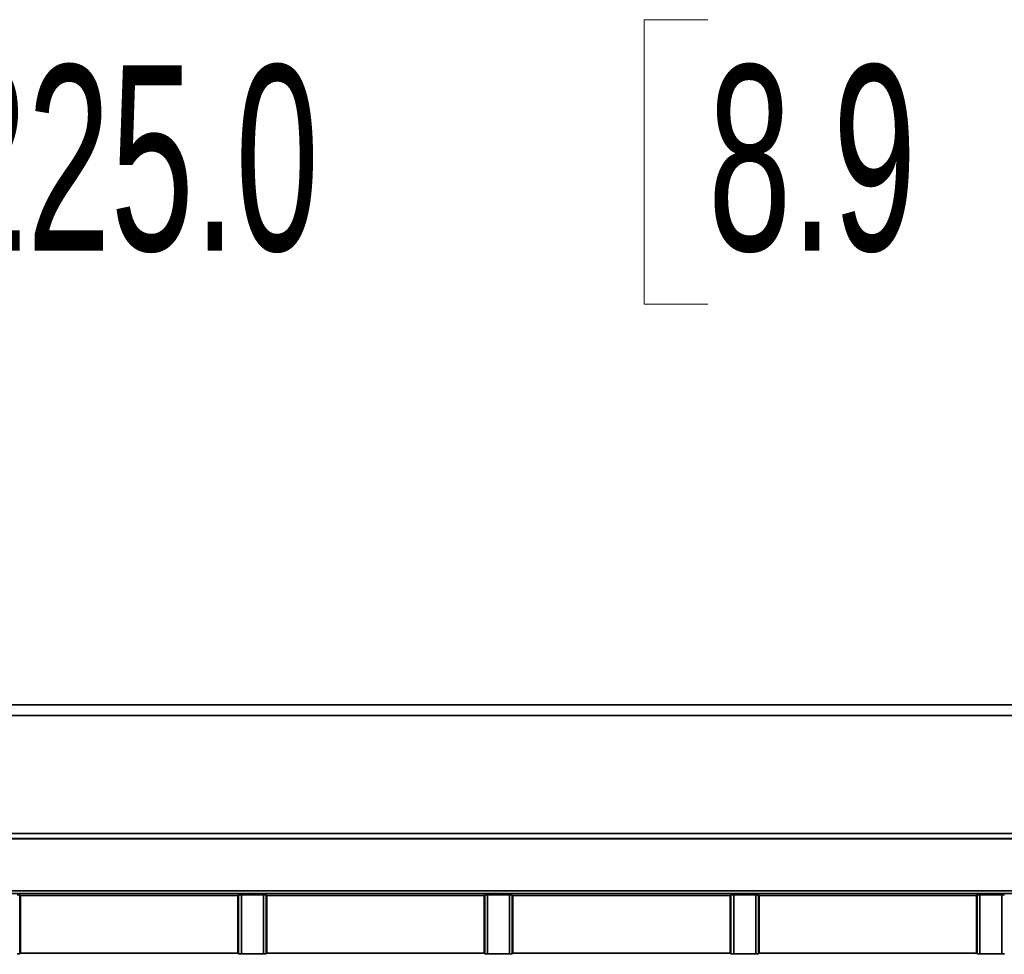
# Model space of a CAD drawing. Header units: millimetres. Extents: x 0 to 1118, y 0 to 864.
# Tile 239 of 250: x 1010 to 1032, y 499 to 520. Entities that reach past the tile are written whole.
import ezdxf

# ---------------------------------------------------------------- set-up
doc = ezdxf.new("R2010")
doc.units = ezdxf.units.MM
doc.styles.add('SLDTEXTSTYLE0', font='TXT', dxfattribs={"width": 0.605})
doc.dimstyles.new('SLDDIMSTYLE3', dxfattribs={"dimtxt": 4.233333, "dimasz": 4.572, "dimexe": 0, "dimexo": 0.0625, "dimgap": 1.058333, "dimtad": 0, "dimtih": 1, "dimtoh": 1, "dimdec": 1, "dimlfac": 4, "dimrnd": 1e-09, "dimzin": 4, "dimdsep": 46, "dimtxsty": 'SLDTEXTSTYLE0', "dimsah": 1, "dimcen": 0.09, "dimadec": 0, "dimazin": 1, "dimtfac": 1, "dimtofl": 0, "dimtmove": 0, "dimatfit": 3, "dimfxl": 1, "dimfrac": 2, "dimtolj": 1, "dimtzin": 12, "dimarcsym": 0})

# ---------------------------------------------------------------- blocks, each defined once
blk = doc.blocks.new('_D_28')
at = {"color": 7, "linetype": 'Continuous', "lineweight": 0}
for p, q in [((1025.311, 520.499), (1023.856, 520.499)), ((1023.856, 520.499), (1023.856, 514.002)), ((1033.396, 520.499), (1034.851, 520.499)), ((1034.851, 520.499), (1034.851, 514.002)), ((989.587, 498.624), (989.587, 518.851)), ((1045.837, 498.624), (1045.837, 518.851)), ((989.587, 517.25), (998.149, 517.25)), ((1045.837, 517.25), (1037.275, 517.25)), ((1023.856, 514.002), (1025.311, 514.002)), ((1034.851, 514.002), (1033.396, 514.002))]:
    blk.add_line(p, q, dxfattribs=at)
at = {"color": 7, "linetype": 'Continuous', "lineweight": 18}
for points in [[(989.587, 517.25), (994.159, 516.488), (994.159, 518.012)], [(1045.837, 517.25), (1041.265, 518.012), (1041.265, 516.488)]]:
    blk.add_solid(points, dxfattribs=at)
at = {"color": 7, "linetype": 'Continuous', "lineweight": 18, "char_height": 4.2333, "attachment_point": 1, "style": 'SLDTEXTSTYLE0'}
for s, insert in [('2X', (999.118, 519.459)), ('225.0', (1007.849, 519.459)), ('8.9', (1025.311, 519.459))]:
    blk.add_mtext(s, dxfattribs=dict(at, insert=insert))

msp = doc.modelspace()

# ---------------------------------------------------------------- linework, layer by layer
at = {"color": 7, "linetype": 'Continuous', "lineweight": 35}
for p, q in [((930.212, 504.849), (1048.962, 504.849)), ((1048.962, 504.608), (930.212, 504.608)), ((930.212, 501.912), (1048.962, 501.912)), ((1048.962, 501.794), (930.212, 501.794)), ((930.212, 501.787), (1048.962, 501.787)), ((930.212, 500.598), (1048.962, 500.598)), ((1048.962, 500.536), (930.212, 500.536)), ((1009.588, 500.509), (1009.604, 500.493)), ((1009.588, 500.509), (1009.588, 499.164)), ((1014.57, 500.493), (1009.604, 500.493)), ((1009.604, 500.493), (1009.604, 499.18)), ((1014.57, 500.493), (1014.586, 500.509)), ((1014.57, 499.18), (1014.57, 500.493)), ((1014.586, 499.164), (1014.586, 500.509)), ((1014.648, 500.511), (1015.151, 500.511)), ((1014.648, 500.511), (1014.648, 499.163)), ((1015.151, 499.163), (1015.151, 500.511)), ((1015.213, 500.509), (1015.229, 500.493)), ((1015.213, 500.509), (1015.213, 499.164)), ((1020.195, 500.493), (1015.229, 500.493)), ((1015.229, 500.493), (1015.229, 499.18)), ((1020.195, 500.493), (1020.211, 500.509)), ((1020.195, 499.18), (1020.195, 500.493)), ((1020.211, 499.164), (1020.211, 500.509)), ((1020.273, 500.511), (1020.776, 500.511)), ((1020.273, 500.511), (1020.273, 499.163)), ((1020.776, 499.163), (1020.776, 500.511)), ((1020.838, 500.509), (1020.854, 500.493)), ((1020.838, 500.509), (1020.838, 499.164)), ((1025.82, 500.493), (1020.854, 500.493)), ((1020.854, 500.493), (1020.854, 499.18)), ((1025.82, 500.493), (1025.836, 500.509)), ((1025.82, 499.18), (1025.82, 500.493)), ((1025.836, 499.164), (1025.836, 500.509)), ((1025.898, 500.511), (1026.401, 500.511)), ((1025.898, 500.511), (1025.898, 499.163)), ((1026.401, 499.163), (1026.401, 500.511)), ((1026.463, 500.509), (1026.479, 500.493)), ((1026.463, 500.509), (1026.463, 499.164)), ((1031.445, 500.493), (1026.479, 500.493)), ((1026.479, 500.493), (1026.479, 499.18)), ((1031.445, 500.493), (1031.461, 500.509)), ((1031.445, 499.18), (1031.445, 500.493)), ((1031.461, 499.164), (1031.461, 500.509)), ((1031.523, 500.511), (1032.026, 500.511)), ((1031.523, 500.511), (1031.523, 499.163)), ((1032.026, 499.163), (1032.026, 500.511)), ((1009.604, 499.18), (1009.588, 499.164)), ((1014.57, 499.18), (1009.604, 499.18)), ((1014.586, 499.164), (1014.57, 499.18)), ((1015.151, 499.163), (1014.648, 499.163)), ((1015.229, 499.18), (1015.213, 499.164)), ((1020.195, 499.18), (1015.229, 499.18)), ((1020.211, 499.164), (1020.195, 499.18)), ((1020.776, 499.163), (1020.273, 499.163)), ((1020.854, 499.18), (1020.838, 499.164)), ((1025.82, 499.18), (1020.854, 499.18)), ((1025.836, 499.164), (1025.82, 499.18)), ((1026.401, 499.163), (1025.898, 499.163)), ((1026.479, 499.18), (1026.463, 499.164)), ((1031.445, 499.18), (1026.479, 499.18)), ((1031.461, 499.164), (1031.445, 499.18)), ((1032.026, 499.163), (1031.523, 499.163))]:
    msp.add_line(p, q, dxfattribs=at)
for centre, start_param, end_param in [((1009.526, 500.509), 0.017453, 1.570796), ((1014.648, 500.509), 1.570796, 3.124139), ((1015.151, 500.509), 0.017453, 1.570796), ((1020.273, 500.509), 1.570796, 3.124139), ((1020.776, 500.509), 0.017453, 1.570796), ((1025.898, 500.509), 1.570796, 3.124139), ((1026.401, 500.509), 0.017453, 1.570796), ((1031.523, 500.509), 1.570796, 3.124139), ((1032.026, 500.509), 0.017453, 1.570796), ((1009.526, 499.164), 4.712389, 6.265732), ((1014.648, 499.164), 3.159046, 4.712389), ((1015.151, 499.164), 4.712389, 6.265732), ((1020.273, 499.164), 3.159046, 4.712389), ((1020.776, 499.164), 4.712389, 6.265732), ((1025.898, 499.164), 3.159046, 4.712389), ((1026.401, 499.164), 4.712389, 6.265732), ((1031.523, 499.164), 3.159046, 4.712389), ((1032.026, 499.164), 4.712389, 6.265732)]:
    msp.add_ellipse(centre, major_axis=(0.0625, 0), ratio=0.017455, start_param=start_param, end_param=end_param, dxfattribs=at)

# ---------------------------------------------------------------- dimensions: what is measured, and where the dimension line sits
at = {"color": 7, "linetype": 'Continuous', "lineweight": 18}
dim = msp.add_linear_dim(base=(1045.837, 517.25), p1=(989.587, 497.024), p2=(1045.837, 497.024), text='2X <>', dimstyle='SLDDIMSTYLE3', dxfattribs=at)
dim.commit()
dim.dimension.update_dxf_attribs({"geometry": '_D_28', "text_midpoint": (1017.712, 517.25), "dimtype": 160})

doc.saveas('drawing.dxf')
